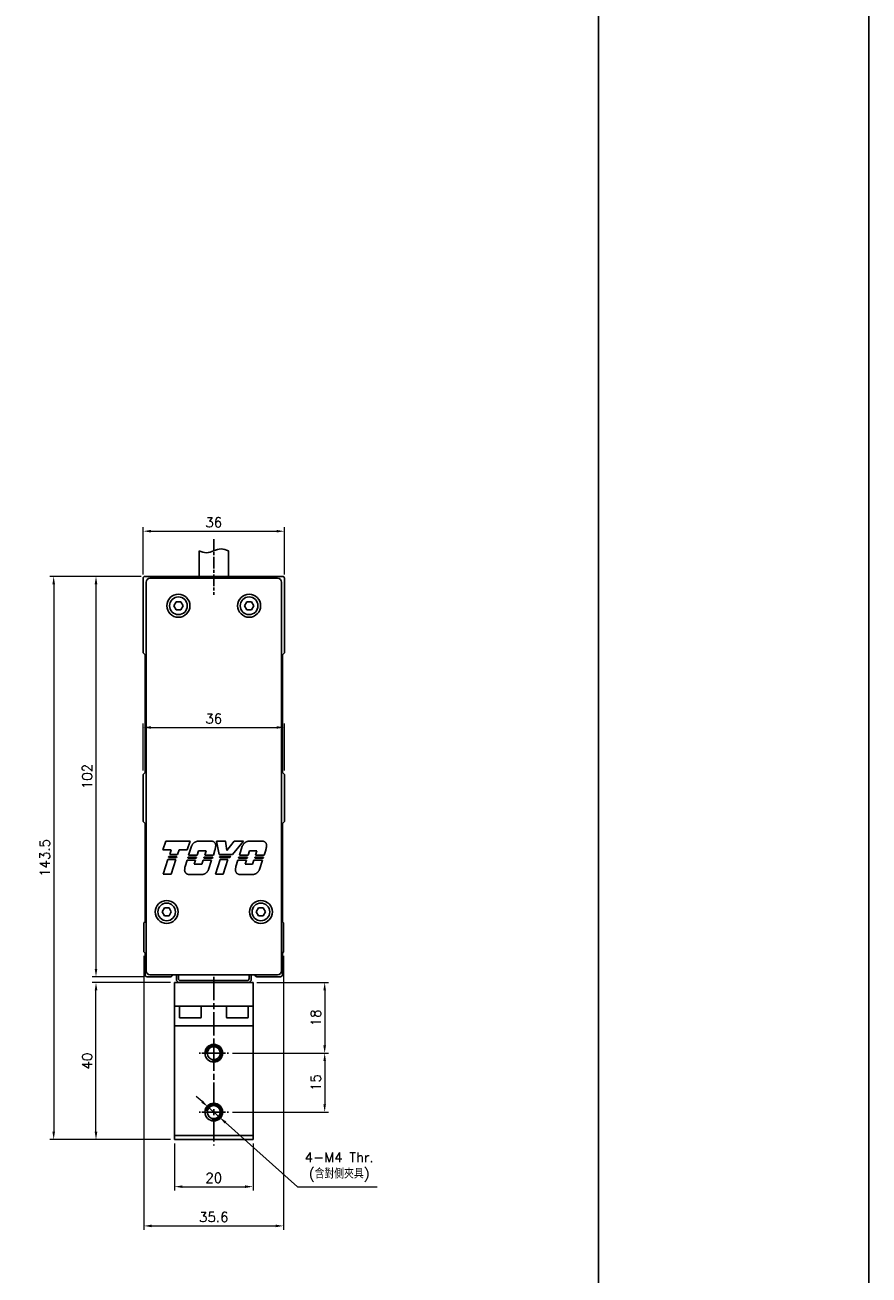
# Model space of a CAD drawing. Header units: millimetres. Extents: x 0 to 7391, y -1386 to 1500.
# Tile 76 of 127: x 5422 to 5637, y 154 to 472. Entities that reach past the tile are written whole.
import ezdxf

# ---------------------------------------------------------------- set-up
doc = ezdxf.new("R2010")
doc.units = ezdxf.units.MM
doc.header["$LTSCALE"] = 0.5
doc.linetypes.add('AM_ISO08W050', pattern=[18, 12, -1.5, 3, -1.5])
doc.linetypes.add('AM_ISO08W050x2', pattern=[9, 6, -0.75, 1.5, -0.75])
doc.layers.add('AM_5', color=3, linetype='Continuous', lineweight=25)
doc.layers.add('AM_7', color=4, linetype='AM_ISO08W050', lineweight=25)
doc.styles.add('尺寸標註', font='romans.shx', dxfattribs={"bigfont": 'CHINESET.SHX'})
doc.dimstyles.new('複本 CNS2-1$0', dxfattribs={"dimtxt": 2.5, "dimasz": 2, "dimexe": 1, "dimexo": 1, "dimgap": 1, "dimtad": 1, "dimdsep": 46, "dimtxsty": '尺寸標註', "dimcen": 0, "dimclrd": 2, "dimclre": 2, "dimclrt": 3, "dimadec": 0, "dimazin": 2, "dimtp": 0.1, "dimtm": 0.1, "dimtfac": 0.71, "dimtmove": 0, "dimatfit": 0, "dimfxl": 0, "dimlwd": 13, "dimlwe": 13, "dimarcsym": 0})
doc.dimstyles.new('複本 CNS2-1$3', dxfattribs={"dimtxt": 2.5, "dimasz": 2, "dimexe": 1, "dimexo": 1, "dimgap": 1, "dimtad": 1, "dimtoh": 1, "dimdsep": 46, "dimtxsty": '尺寸標註', "dimcen": 0, "dimclrd": 2, "dimclre": 2, "dimclrt": 3, "dimadec": 0, "dimazin": 2, "dimtp": 0.1, "dimtm": 0.1, "dimtfac": 0.71, "dimtmove": 0, "dimatfit": 0, "dimfxl": 0, "dimlwd": 13, "dimlwe": 13, "dimarcsym": 0})

# ---------------------------------------------------------------- blocks, each defined once
blk = doc.blocks.new('*D387')
at = {"layer": 'AM_5', "color": 2, "lineweight": 13}
for p, q in [((5452.4, 332.25), (5452.4, 344.25)), ((5488.4, 332.25), (5488.4, 344.25)), ((5454.4, 343.25), (5486.4, 343.25))]:
    blk.add_line(p, q, dxfattribs=at)
at = {"layer": 'AM_5', "color": 2}
for points in [[(5454.4, 343.58), (5454.4, 342.92), (5452.4, 343.25)], [(5486.4, 343.58), (5486.4, 342.92), (5488.4, 343.25)]]:
    blk.add_solid(points, dxfattribs=at)
at = {"layer": 'Defpoints', "color": 0}
for p in [(5488.4, 343.25), (5452.4, 331.25), (5488.4, 331.25)]:
    blk.add_point(p, dxfattribs=at)
at = {"layer": 'AM_5', "color": 3, "insert": (5470.4, 345.5), "char_height": 2.5, "attachment_point": 5, "style": '尺寸標註'}
blk.add_mtext('36', dxfattribs=at)
blk = doc.blocks.new('*D388')
at = {"layer": 'AM_5', "color": 2, "lineweight": 13}
for p, q in [((5452.4, 282.25), (5452.4, 294.25)), ((5454.4, 293.25), (5486.4, 293.25)), ((5488.4, 282.25), (5488.4, 294.25))]:
    blk.add_line(p, q, dxfattribs=at)
at = {"layer": 'AM_5', "color": 2}
for points in [[(5454.4, 293.58), (5454.4, 292.92), (5452.4, 293.25)], [(5486.4, 293.58), (5486.4, 292.92), (5488.4, 293.25)]]:
    blk.add_solid(points, dxfattribs=at)
at = {"layer": 'Defpoints', "color": 0}
for p in [(5488.4, 293.25), (5452.4, 281.25), (5488.4, 281.25)]:
    blk.add_point(p, dxfattribs=at)
at = {"layer": 'AM_5', "color": 3, "insert": (5470.4, 295.5), "char_height": 2.5, "attachment_point": 5, "style": '尺寸標註'}
blk.add_mtext('36', dxfattribs=at)
blk = doc.blocks.new('*D389')
at = {"layer": 'AM_5', "color": 2, "lineweight": 13}
for p, q in [((5451.9, 331.75), (5439.4, 331.75)), ((5440.4, 329.75), (5440.4, 231.75)), ((5452.4, 229.75), (5439.4, 229.75))]:
    blk.add_line(p, q, dxfattribs=at)
at = {"layer": 'AM_5', "color": 2}
for points in [[(5440.07, 329.75), (5440.74, 329.75), (5440.4, 331.75)], [(5440.07, 231.75), (5440.74, 231.75), (5440.4, 229.75)]]:
    blk.add_solid(points, dxfattribs=at)
at = {"layer": 'Defpoints', "color": 0}
for p in [(5452.9, 331.75), (5440.4, 229.75), (5453.4, 229.75)]:
    blk.add_point(p, dxfattribs=at)
at = {"layer": 'AM_5', "color": 3, "insert": (5438.15, 280.75), "char_height": 2.5, "attachment_point": 5, "rotation": 90, "style": '尺寸標註'}
blk.add_mtext('102', dxfattribs=at)
blk = doc.blocks.new('*D408')
at = {"layer": 'AM_5', "color": 2, "lineweight": 13}
for p, q in [((5460.4, 187.25), (5460.4, 175.25)), ((5480.4, 187.25), (5480.4, 175.25)), ((5462.4, 176.25), (5478.4, 176.25))]:
    blk.add_line(p, q, dxfattribs=at)
at = {"layer": 'AM_5', "color": 2}
for points in [[(5462.4, 176.58), (5462.4, 175.92), (5460.4, 176.25)], [(5478.4, 176.58), (5478.4, 175.92), (5480.4, 176.25)]]:
    blk.add_solid(points, dxfattribs=at)
at = {"layer": 'Defpoints', "color": 0}
for p in [(5460.4, 188.25), (5480.4, 188.25), (5480.4, 176.25)]:
    blk.add_point(p, dxfattribs=at)
at = {"layer": 'AM_5', "color": 3, "insert": (5470.4, 178.5), "char_height": 2.5, "attachment_point": 5, "style": '尺寸標註'}
blk.add_mtext('20', dxfattribs=at)
blk = doc.blocks.new('*D412')
at = {"layer": 'AM_5', "color": 2, "lineweight": 13}
for p, q in [((5452.6, 235.05), (5452.6, 165.25)), ((5488.2, 235.05), (5488.2, 165.25)), ((5454.6, 166.25), (5486.2, 166.25))]:
    blk.add_line(p, q, dxfattribs=at)
at = {"layer": 'AM_5', "color": 2}
for points in [[(5454.6, 166.58), (5454.6, 165.92), (5452.6, 166.25)], [(5486.2, 166.58), (5486.2, 165.92), (5488.2, 166.25)]]:
    blk.add_solid(points, dxfattribs=at)
at = {"layer": 'Defpoints', "color": 0}
for p in [(5452.6, 236.05), (5488.2, 236.05), (5488.2, 166.25)]:
    blk.add_point(p, dxfattribs=at)
at = {"layer": 'AM_5', "color": 3, "insert": (5470.4, 168.5), "char_height": 2.5, "attachment_point": 5, "style": '尺寸標註'}
blk.add_mtext('35.6', dxfattribs=at)
blk = doc.blocks.new('*D413')
at = {"layer": 'AM_5', "color": 2, "lineweight": 13}
for p, q in [((5451.9, 331.75), (5428.62, 331.75)), ((5429.62, 329.75), (5429.62, 190.25)), ((5459.4, 188.25), (5428.62, 188.25))]:
    blk.add_line(p, q, dxfattribs=at)
at = {"layer": 'AM_5', "color": 2}
for points in [[(5429.29, 329.75), (5429.95, 329.75), (5429.62, 331.75)], [(5429.29, 190.25), (5429.95, 190.25), (5429.62, 188.25)]]:
    blk.add_solid(points, dxfattribs=at)
at = {"layer": 'Defpoints', "color": 0}
for p in [(5452.9, 331.75), (5429.62, 188.25), (5460.4, 188.25)]:
    blk.add_point(p, dxfattribs=at)
at = {"layer": 'AM_5', "color": 3, "insert": (5427.37, 260), "char_height": 2.5, "attachment_point": 5, "rotation": 90, "style": '尺寸標註'}
blk.add_mtext('143.5', dxfattribs=at)
blk = doc.blocks.new('*D414')
at = {"layer": 'AM_5', "color": 2, "lineweight": 13}
for p, q in [((5459.4, 228.25), (5439.4, 228.25)), ((5440.4, 190.25), (5440.4, 226.25)), ((5459.4, 188.25), (5439.4, 188.25))]:
    blk.add_line(p, q, dxfattribs=at)
at = {"layer": 'AM_5', "color": 2}
for points in [[(5440.07, 226.25), (5440.74, 226.25), (5440.4, 228.25)], [(5440.07, 190.25), (5440.74, 190.25), (5440.4, 188.25)]]:
    blk.add_solid(points, dxfattribs=at)
at = {"layer": 'Defpoints', "color": 0}
for p in [(5440.4, 228.25), (5460.4, 228.25), (5460.4, 188.25)]:
    blk.add_point(p, dxfattribs=at)
at = {"layer": 'AM_5', "color": 3, "insert": (5438.15, 208.25), "char_height": 2.5, "attachment_point": 5, "rotation": 90, "style": '尺寸標註'}
blk.add_mtext('40', dxfattribs=at)
blk = doc.blocks.new('*D742')
at = {"layer": 'AM_5', "color": 2, "lineweight": 13}
for p, q in [((5481.4, 228.25), (5499.66, 228.25)), ((5498.66, 226.25), (5498.66, 212.25)), ((5475.15, 210.25), (5499.66, 210.25))]:
    blk.add_line(p, q, dxfattribs=at)
at = {"layer": 'AM_5', "color": 2}
for points in [[(5498.32, 226.25), (5498.99, 226.25), (5498.66, 228.25)], [(5498.32, 212.25), (5498.99, 212.25), (5498.66, 210.25)]]:
    blk.add_solid(points, dxfattribs=at)
at = {"layer": 'Defpoints', "color": 0}
for p in [(5480.4, 228.25), (5474.15, 210.25), (5498.66, 210.25)]:
    blk.add_point(p, dxfattribs=at)
at = {"layer": 'AM_5', "color": 3, "insert": (5496.41, 219.25), "char_height": 2.5, "attachment_point": 5, "rotation": 90, "style": '尺寸標註'}
blk.add_mtext('18', dxfattribs=at)
blk = doc.blocks.new('*D743')
at = {"layer": 'AM_5', "color": 2, "lineweight": 13}
for p, q in [((5475.15, 210.25), (5499.66, 210.25)), ((5498.66, 208.25), (5498.66, 197.25)), ((5475.15, 195.25), (5499.66, 195.25))]:
    blk.add_line(p, q, dxfattribs=at)
at = {"layer": 'AM_5', "color": 2}
for points in [[(5498.32, 208.25), (5498.99, 208.25), (5498.66, 210.25)], [(5498.32, 197.25), (5498.99, 197.25), (5498.66, 195.25)]]:
    blk.add_solid(points, dxfattribs=at)
at = {"layer": 'Defpoints', "color": 0}
for p in [(5474.15, 210.25), (5474.15, 195.25), (5498.66, 195.25)]:
    blk.add_point(p, dxfattribs=at)
at = {"layer": 'AM_5', "color": 3, "insert": (5496.41, 202.75), "char_height": 2.5, "attachment_point": 5, "rotation": 90, "style": '尺寸標註'}
blk.add_mtext('15', dxfattribs=at)
blk = doc.blocks.new('*D750')
at = {"layer": 'AM_5', "color": 2, "lineweight": 13}
for p, q in [((5467.42, 197.91), (5465.93, 199.24)), ((5468.91, 196.58), (5471.9, 193.92)), ((5473.39, 192.59), (5491.71, 176.25)), ((5491.71, 176.25), (5511.99, 176.25))]:
    blk.add_line(p, q, dxfattribs=at)
at = {"layer": 'AM_5', "color": 2}
for points in [[(5467.64, 198.16), (5467.2, 197.66), (5468.91, 196.58)], [(5473.61, 192.84), (5473.17, 192.34), (5471.9, 193.92)]]:
    blk.add_solid(points, dxfattribs=at)
at = {"layer": 'Defpoints', "color": 0}
for p in [(5468.91, 196.58), (5471.9, 193.92)]:
    blk.add_point(p, dxfattribs=at)
at = {"layer": 'AM_5', "color": 3, "insert": (5502.35, 181.24), "char_height": 2.5, "attachment_point": 5, "style": '尺寸標註'}
blk.add_mtext('4-M4 Thr.\\P(含對側夾具)', dxfattribs=at)

msp = doc.modelspace()

# ---------------------------------------------------------------- linework, layer by layer
at = {"color": 7, "linetype": 'Continuous', "lineweight": 25}
for p, q in [((5466.647, 338.25), (5466.647, 331.75)), ((5474.147, 331.75), (5474.147, 338.25)), ((5452.404, 331.251), (5452.404, 312.251)), ((5487.904, 331.751), (5452.904, 331.751)), ((5486.655, 331.251), (5454.152, 331.251)), ((5488.404, 312.251), (5488.404, 331.251)), ((5453.154, 330.252), (5453.154, 231.249)), ((5487.654, 231.249), (5487.654, 330.252)), ((5460.223, 324.251), (5460.813, 325.273)), ((5461.994, 325.273), (5460.813, 325.273)), ((5462.584, 324.251), (5461.994, 325.273)), ((5478.223, 324.251), (5478.813, 325.273)), ((5479.994, 325.273), (5478.813, 325.273)), ((5480.584, 324.251), (5479.994, 325.273)), ((5460.813, 323.228), (5460.223, 324.251)), ((5460.813, 323.228), (5461.994, 323.228)), ((5462.584, 324.251), (5461.994, 323.228)), ((5478.813, 323.228), (5478.223, 324.251)), ((5478.813, 323.228), (5479.994, 323.228)), ((5480.584, 324.251), (5479.994, 323.228)), ((5452.404, 312.251), (5452.904, 311.751)), ((5487.904, 311.751), (5488.404, 312.251)), ((5452.904, 311.751), (5452.904, 281.751)), ((5487.904, 281.751), (5487.904, 311.751)), ((5452.904, 281.751), (5452.404, 281.251)), ((5452.404, 281.251), (5452.404, 269.251)), ((5488.404, 281.251), (5487.904, 281.751)), ((5488.404, 269.251), (5488.404, 281.251)), ((5452.404, 269.251), (5452.904, 268.751)), ((5452.904, 268.751), (5452.904, 243.751)), ((5487.904, 268.751), (5488.404, 269.251)), ((5487.904, 243.751), (5487.904, 268.751)), ((5458.181, 264.283), (5457.457, 262.05)), ((5457.457, 262.05), (5459.547, 262.05)), ((5464.368, 264.283), (5458.181, 264.283)), ((5459.547, 262.05), (5459.174, 260.893)), ((5461.181, 260.893), (5461.554, 262.05)), ((5461.554, 262.05), (5463.644, 262.05)), ((5463.644, 262.05), (5464.368, 264.283)), ((5464.714, 262.963), (5463.995, 260.73)), ((5464.745, 263.047), (5464.714, 262.963)), ((5464.781, 263.131), (5464.745, 263.047)), ((5464.821, 263.214), (5464.781, 263.131)), ((5464.865, 263.295), (5464.821, 263.214)), ((5464.913, 263.375), (5464.865, 263.295)), ((5464.964, 263.453), (5464.913, 263.375)), ((5465.02, 263.528), (5464.964, 263.453)), ((5465.079, 263.601), (5465.02, 263.528)), ((5465.141, 263.671), (5465.079, 263.601)), ((5465.207, 263.737), (5465.141, 263.671)), ((5465.275, 263.8), (5465.207, 263.737)), ((5465.346, 263.86), (5465.275, 263.8)), ((5465.419, 263.916), (5465.346, 263.86)), ((5465.494, 263.968), (5465.419, 263.916)), ((5465.57, 264.016), (5465.494, 263.968)), ((5465.647, 264.06), (5465.57, 264.016)), ((5465.726, 264.101), (5465.647, 264.06)), ((5465.808, 264.138), (5465.726, 264.101)), ((5465.893, 264.172), (5465.808, 264.138)), ((5465.98, 264.202), (5465.893, 264.172)), ((5466.068, 264.229), (5465.98, 264.202)), ((5466.159, 264.251), (5466.068, 264.229)), ((5466.25, 264.269), (5466.159, 264.251)), ((5466.202, 260.73), (5466.539, 261.779)), ((5466.343, 264.283), (5466.25, 264.269)), ((5469.869, 264.283), (5466.343, 264.283)), ((5466.539, 261.779), (5468.428, 261.779)), ((5468.428, 261.779), (5468.09, 260.73)), ((5469.944, 264.277), (5469.869, 264.283)), ((5470.02, 264.266), (5469.944, 264.277)), ((5470.095, 264.249), (5470.02, 264.266)), ((5470.17, 264.226), (5470.095, 264.249)), ((5470.244, 264.198), (5470.17, 264.226)), ((5470.315, 264.165), (5470.244, 264.198)), ((5470.297, 260.73), (5470.701, 261.985)), ((5470.384, 264.126), (5470.315, 264.165)), ((5470.449, 264.083), (5470.384, 264.126)), ((5470.511, 264.036), (5470.449, 264.083)), ((5470.568, 263.985), (5470.511, 264.036)), ((5470.621, 263.932), (5470.568, 263.985)), ((5470.669, 263.875), (5470.621, 263.932)), ((5470.715, 263.813), (5470.669, 263.875)), ((5470.701, 261.985), (5470.712, 262.028)), ((5470.712, 262.028), (5470.722, 262.07)), ((5470.756, 263.748), (5470.715, 263.813)), ((5470.722, 262.07), (5470.733, 262.113)), ((5470.733, 262.113), (5470.743, 262.155)), ((5470.743, 262.155), (5470.753, 262.198)), ((5470.753, 262.198), (5470.762, 262.241)), ((5470.793, 263.679), (5470.756, 263.748)), ((5470.762, 262.241), (5470.771, 262.283)), ((5470.771, 262.283), (5470.78, 262.326)), ((5470.78, 262.326), (5470.789, 262.368)), ((5470.789, 262.368), (5470.798, 262.411)), ((5470.826, 263.608), (5470.793, 263.679)), ((5470.798, 262.411), (5470.806, 262.453)), ((5470.806, 262.453), (5470.814, 262.496)), ((5470.814, 262.496), (5470.822, 262.538)), ((5470.822, 262.538), (5470.829, 262.581)), ((5470.853, 263.534), (5470.826, 263.608)), ((5470.829, 262.581), (5470.836, 262.623)), ((5470.836, 262.623), (5470.843, 262.665)), ((5470.843, 262.665), (5470.85, 262.708)), ((5470.85, 262.708), (5470.856, 262.75)), ((5470.874, 263.458), (5470.853, 263.534)), ((5470.856, 262.75), (5470.862, 262.792)), ((5470.862, 262.792), (5470.868, 262.834)), ((5470.868, 262.834), (5470.874, 262.877)), ((5470.89, 263.381), (5470.874, 263.458)), ((5470.874, 262.877), (5470.879, 262.919)), ((5470.879, 262.919), (5470.884, 262.961)), ((5470.884, 262.961), (5470.889, 263.003)), ((5470.889, 263.003), (5470.9, 263.078)), ((5470.901, 263.305), (5470.89, 263.381)), ((5470.9, 263.078), (5470.905, 263.153)), ((5470.906, 263.228), (5470.901, 263.305)), ((5470.905, 263.153), (5470.906, 263.228)), ((5473.39, 264.283), (5471.14, 264.283)), ((5471.14, 264.283), (5471.774, 260.893)), ((5473.755, 261.892), (5473.39, 264.283)), ((5473.517, 264.204), (5473.404, 264.187)), ((5475.625, 264.283), (5473.755, 261.892)), ((5475.134, 260.893), (5477.938, 264.283)), ((5477.938, 264.283), (5475.625, 264.283)), ((5477.67, 262.963), (5476.952, 260.73)), ((5477.702, 263.047), (5477.67, 262.963)), ((5477.738, 263.131), (5477.702, 263.047)), ((5477.777, 263.214), (5477.738, 263.131)), ((5477.821, 263.295), (5477.777, 263.214)), ((5477.869, 263.375), (5477.821, 263.295)), ((5477.921, 263.453), (5477.869, 263.375)), ((5477.977, 263.528), (5477.921, 263.453)), ((5478.036, 263.601), (5477.977, 263.528)), ((5478.098, 263.671), (5478.036, 263.601)), ((5478.164, 263.737), (5478.098, 263.671)), ((5478.232, 263.8), (5478.164, 263.737)), ((5478.303, 263.86), (5478.232, 263.8)), ((5478.376, 263.916), (5478.303, 263.86)), ((5478.45, 263.968), (5478.376, 263.916)), ((5478.526, 264.016), (5478.45, 263.968)), ((5478.604, 264.06), (5478.526, 264.016)), ((5478.683, 264.101), (5478.604, 264.06)), ((5478.765, 264.138), (5478.683, 264.101)), ((5478.849, 264.172), (5478.765, 264.138)), ((5478.936, 264.202), (5478.849, 264.172)), ((5479.025, 264.229), (5478.936, 264.202)), ((5479.115, 264.251), (5479.025, 264.229)), ((5479.207, 264.269), (5479.115, 264.251)), ((5479.159, 260.73), (5479.496, 261.779)), ((5479.299, 264.283), (5479.207, 264.269)), ((5482.826, 264.283), (5479.299, 264.283)), ((5479.496, 261.779), (5481.384, 261.779)), ((5481.384, 261.779), (5481.047, 260.73)), ((5482.901, 264.277), (5482.826, 264.283)), ((5482.976, 264.266), (5482.901, 264.277)), ((5483.052, 264.249), (5482.976, 264.266)), ((5483.126, 264.226), (5483.052, 264.249)), ((5483.2, 264.198), (5483.126, 264.226)), ((5483.271, 264.165), (5483.2, 264.198)), ((5483.253, 260.73), (5483.657, 261.985)), ((5483.34, 264.126), (5483.271, 264.165)), ((5483.405, 264.083), (5483.34, 264.126)), ((5483.467, 264.036), (5483.405, 264.083)), ((5483.524, 263.986), (5483.467, 264.036)), ((5483.577, 263.932), (5483.524, 263.986)), ((5483.626, 263.875), (5483.577, 263.932)), ((5483.671, 263.814), (5483.626, 263.875)), ((5483.657, 261.985), (5483.668, 262.028)), ((5483.668, 262.028), (5483.679, 262.07)), ((5483.713, 263.748), (5483.671, 263.814)), ((5483.679, 262.07), (5483.689, 262.113)), ((5483.689, 262.113), (5483.699, 262.155)), ((5483.699, 262.155), (5483.709, 262.198)), ((5483.709, 262.198), (5483.719, 262.241)), ((5483.75, 263.68), (5483.713, 263.748)), ((5483.719, 262.241), (5483.728, 262.283)), ((5483.728, 262.283), (5483.737, 262.326)), ((5483.737, 262.326), (5483.746, 262.368)), ((5483.746, 262.368), (5483.754, 262.411)), ((5483.782, 263.608), (5483.75, 263.68)), ((5483.754, 262.411), (5483.763, 262.453)), ((5483.763, 262.453), (5483.771, 262.496)), ((5483.771, 262.496), (5483.778, 262.538)), ((5483.778, 262.538), (5483.786, 262.581)), ((5483.809, 263.534), (5483.782, 263.608)), ((5483.786, 262.581), (5483.793, 262.623)), ((5483.793, 262.623), (5483.8, 262.665)), ((5483.8, 262.665), (5483.806, 262.708)), ((5483.806, 262.708), (5483.813, 262.75)), ((5483.831, 263.458), (5483.809, 263.534)), ((5483.813, 262.75), (5483.819, 262.792)), ((5483.819, 262.792), (5483.825, 262.834)), ((5483.825, 262.834), (5483.83, 262.877)), ((5483.83, 262.877), (5483.836, 262.919)), ((5483.847, 263.382), (5483.831, 263.458)), ((5483.836, 262.919), (5483.841, 262.961)), ((5483.841, 262.961), (5483.846, 263.003)), ((5483.846, 263.003), (5483.857, 263.078)), ((5483.857, 263.305), (5483.847, 263.382)), ((5483.862, 263.228), (5483.857, 263.305)), ((5483.857, 263.078), (5483.862, 263.153)), ((5483.862, 263.153), (5483.862, 263.228)), ((5458.708, 259.579), (5457.513, 255.865)), ((5460.715, 259.579), (5458.708, 259.579)), ((5458.99, 260.382), (5458.904, 260.117)), ((5458.904, 260.117), (5460.906, 260.117)), ((5460.992, 260.382), (5458.99, 260.382)), ((5459.174, 260.893), (5461.181, 260.893)), ((5459.52, 255.865), (5460.715, 259.579)), ((5460.906, 260.117), (5460.992, 260.382)), ((5463.6, 259.417), (5463.079, 257.796)), ((5465.775, 259.417), (5463.6, 259.417)), ((5463.861, 260.22), (5463.774, 259.954)), ((5463.774, 259.954), (5465.95, 259.954)), ((5466.036, 260.22), (5463.861, 260.22)), ((5463.995, 260.73), (5466.202, 260.73)), ((5465.438, 258.378), (5465.775, 259.417)), ((5467.327, 258.378), (5465.438, 258.378)), ((5465.95, 259.954), (5466.036, 260.22)), ((5466.439, 261.14), (5466.318, 261.091)), ((5467.664, 259.417), (5467.327, 258.378)), ((5469.839, 259.417), (5467.664, 259.417)), ((5467.956, 260.22), (5467.869, 259.954)), ((5467.869, 259.954), (5470.045, 259.954)), ((5470.131, 260.22), (5467.956, 260.22)), ((5468.09, 260.73), (5470.297, 260.73)), ((5469.078, 257.052), (5469.839, 259.417)), ((5470.045, 259.954), (5470.131, 260.22)), ((5472.018, 259.579), (5470.823, 255.865)), ((5471.774, 260.893), (5475.134, 260.893)), ((5471.868, 260.382), (5471.923, 260.117)), ((5474.724, 260.382), (5471.868, 260.382)), ((5471.923, 260.117), (5474.505, 260.117)), ((5474.025, 259.579), (5472.018, 259.579)), ((5472.83, 255.865), (5474.025, 259.579)), ((5474.505, 260.117), (5474.724, 260.382)), ((5476.557, 259.417), (5476.035, 257.796)), ((5478.732, 259.417), (5476.557, 259.417)), ((5476.817, 260.22), (5476.731, 259.954)), ((5476.731, 259.954), (5478.906, 259.954)), ((5478.993, 260.22), (5476.817, 260.22)), ((5476.952, 260.73), (5479.159, 260.73)), ((5478.395, 258.378), (5478.732, 259.417)), ((5480.283, 258.378), (5478.395, 258.378)), ((5478.906, 259.954), (5478.993, 260.22)), ((5480.62, 259.417), (5480.283, 258.378)), ((5482.796, 259.417), (5480.62, 259.417)), ((5480.912, 260.22), (5480.826, 259.954)), ((5480.826, 259.954), (5483.001, 259.954)), ((5483.087, 260.22), (5480.912, 260.22)), ((5481.047, 260.73), (5483.253, 260.73)), ((5482.035, 257.052), (5482.796, 259.417)), ((5483.001, 259.954), (5483.087, 260.22)), ((5457.513, 255.865), (5459.52, 255.865)), ((5462.985, 256.951), (5462.983, 256.876)), ((5462.983, 256.876), (5462.987, 256.801)), ((5462.992, 257.027), (5462.985, 256.951)), ((5462.987, 256.801), (5462.996, 256.725)), ((5462.994, 257.059), (5462.992, 257.027)), ((5462.996, 257.09), (5462.994, 257.059)), ((5462.998, 257.122), (5462.996, 257.09)), ((5462.996, 256.725), (5463.01, 256.649)), ((5463, 257.154), (5462.998, 257.122)), ((5463.003, 257.186), (5463, 257.154)), ((5463.005, 257.218), (5463.003, 257.186)), ((5463.008, 257.25), (5463.005, 257.218)), ((5463.011, 257.282), (5463.008, 257.25)), ((5463.01, 256.649), (5463.03, 256.573)), ((5463.014, 257.314), (5463.011, 257.282)), ((5463.018, 257.346), (5463.014, 257.314)), ((5463.021, 257.378), (5463.018, 257.346)), ((5463.025, 257.41), (5463.021, 257.378)), ((5463.028, 257.442), (5463.025, 257.41)), ((5463.032, 257.474), (5463.028, 257.442)), ((5463.03, 256.573), (5463.056, 256.498)), ((5463.036, 257.506), (5463.032, 257.474)), ((5463.04, 257.538), (5463.036, 257.506)), ((5463.044, 257.571), (5463.04, 257.538)), ((5463.049, 257.603), (5463.044, 257.571)), ((5463.053, 257.635), (5463.049, 257.603)), ((5463.058, 257.667), (5463.053, 257.635)), ((5463.056, 256.498), (5463.086, 256.426)), ((5463.063, 257.7), (5463.058, 257.667)), ((5463.068, 257.732), (5463.063, 257.7)), ((5463.073, 257.764), (5463.068, 257.732)), ((5463.079, 257.796), (5463.073, 257.764)), ((5463.086, 256.426), (5463.123, 256.356)), ((5463.123, 256.356), (5463.163, 256.29)), ((5463.163, 256.29), (5463.208, 256.226)), ((5463.208, 256.226), (5463.257, 256.167)), ((5463.257, 256.167), (5463.309, 256.113)), ((5463.309, 256.113), (5463.364, 256.062)), ((5463.364, 256.062), (5463.424, 256.015)), ((5463.424, 256.015), (5463.488, 255.971)), ((5463.488, 255.971), (5463.555, 255.931)), ((5463.555, 255.931), (5463.626, 255.897)), ((5463.626, 255.897), (5463.699, 255.867)), ((5463.699, 255.867), (5463.774, 255.843)), ((5463.774, 255.843), (5463.85, 255.824)), ((5463.85, 255.824), (5463.926, 255.811)), ((5463.926, 255.811), (5464.002, 255.804)), ((5464.002, 255.804), (5464.077, 255.801)), ((5464.077, 255.801), (5467.603, 255.801)), ((5467.603, 255.801), (5467.686, 255.82)), ((5467.686, 255.82), (5467.768, 255.841)), ((5467.768, 255.841), (5467.848, 255.866)), ((5467.848, 255.866), (5467.926, 255.894)), ((5467.926, 255.894), (5468.002, 255.925)), ((5468.002, 255.925), (5468.076, 255.959)), ((5468.076, 255.959), (5468.149, 255.996)), ((5468.149, 255.996), (5468.222, 256.036)), ((5468.222, 256.036), (5468.293, 256.08)), ((5468.293, 256.08), (5468.363, 256.127)), ((5468.363, 256.127), (5468.431, 256.178)), ((5468.431, 256.178), (5468.498, 256.231)), ((5468.498, 256.231), (5468.562, 256.288)), ((5468.562, 256.288), (5468.624, 256.347)), ((5468.624, 256.347), (5468.684, 256.409)), ((5468.684, 256.409), (5468.74, 256.474)), ((5468.74, 256.474), (5468.794, 256.541)), ((5468.794, 256.541), (5468.844, 256.61)), ((5468.844, 256.61), (5468.892, 256.681)), ((5468.892, 256.681), (5468.936, 256.753)), ((5468.936, 256.753), (5468.977, 256.827)), ((5468.977, 256.827), (5469.014, 256.901)), ((5469.014, 256.901), (5469.048, 256.976)), ((5469.048, 256.976), (5469.078, 257.052)), ((5470.823, 255.865), (5472.83, 255.865)), ((5475.941, 256.951), (5475.94, 256.876)), ((5475.94, 256.876), (5475.943, 256.801)), ((5475.948, 257.027), (5475.941, 256.951)), ((5475.943, 256.801), (5475.952, 256.725)), ((5475.95, 257.059), (5475.948, 257.027)), ((5475.952, 257.09), (5475.95, 257.059)), ((5475.955, 257.122), (5475.952, 257.09)), ((5475.952, 256.725), (5475.967, 256.649)), ((5475.957, 257.154), (5475.955, 257.122)), ((5475.959, 257.186), (5475.957, 257.154)), ((5475.962, 257.218), (5475.959, 257.186)), ((5475.965, 257.25), (5475.962, 257.218)), ((5475.968, 257.282), (5475.965, 257.25)), ((5475.967, 256.649), (5475.987, 256.573)), ((5475.971, 257.314), (5475.968, 257.282)), ((5475.974, 257.346), (5475.971, 257.314)), ((5475.978, 257.378), (5475.974, 257.346)), ((5475.981, 257.41), (5475.978, 257.378)), ((5475.985, 257.442), (5475.981, 257.41)), ((5475.989, 257.474), (5475.985, 257.442)), ((5475.987, 256.573), (5476.012, 256.498)), ((5475.993, 257.506), (5475.989, 257.474)), ((5475.997, 257.538), (5475.993, 257.506)), ((5476.001, 257.571), (5475.997, 257.538)), ((5476.006, 257.603), (5476.001, 257.571)), ((5476.01, 257.635), (5476.006, 257.603)), ((5476.015, 257.667), (5476.01, 257.635)), ((5476.012, 256.498), (5476.043, 256.426)), ((5476.02, 257.7), (5476.015, 257.667)), ((5476.025, 257.732), (5476.02, 257.7)), ((5476.03, 257.764), (5476.025, 257.732)), ((5476.035, 257.796), (5476.03, 257.764)), ((5476.043, 256.426), (5476.079, 256.356)), ((5476.079, 256.356), (5476.12, 256.29)), ((5476.12, 256.29), (5476.165, 256.226)), ((5476.165, 256.226), (5476.214, 256.167)), ((5476.214, 256.167), (5476.265, 256.113)), ((5476.265, 256.113), (5476.321, 256.062)), ((5476.321, 256.062), (5476.381, 256.015)), ((5476.381, 256.015), (5476.444, 255.971)), ((5476.444, 255.971), (5476.512, 255.931)), ((5476.512, 255.931), (5476.582, 255.897)), ((5476.582, 255.897), (5476.655, 255.867)), ((5476.655, 255.867), (5476.73, 255.843)), ((5476.73, 255.843), (5476.806, 255.824)), ((5476.806, 255.824), (5476.883, 255.811)), ((5476.883, 255.811), (5476.959, 255.804)), ((5476.959, 255.804), (5477.034, 255.801)), ((5477.034, 255.801), (5480.56, 255.801)), ((5480.56, 255.801), (5480.643, 255.82)), ((5480.643, 255.82), (5480.725, 255.841)), ((5480.725, 255.841), (5480.805, 255.866)), ((5480.805, 255.866), (5480.883, 255.894)), ((5480.883, 255.894), (5480.959, 255.925)), ((5480.959, 255.925), (5481.033, 255.958)), ((5481.033, 255.958), (5481.106, 255.996)), ((5481.106, 255.996), (5481.178, 256.036)), ((5481.178, 256.036), (5481.249, 256.08)), ((5481.249, 256.08), (5481.319, 256.127)), ((5481.319, 256.127), (5481.388, 256.178)), ((5481.388, 256.178), (5481.454, 256.231)), ((5481.454, 256.231), (5481.519, 256.288)), ((5481.519, 256.288), (5481.581, 256.347)), ((5481.581, 256.347), (5481.64, 256.409)), ((5481.64, 256.409), (5481.697, 256.474)), ((5481.697, 256.474), (5481.75, 256.541)), ((5481.75, 256.541), (5481.801, 256.61)), ((5481.801, 256.61), (5481.848, 256.68)), ((5481.848, 256.68), (5481.892, 256.753)), ((5481.892, 256.753), (5481.933, 256.826)), ((5481.933, 256.826), (5481.971, 256.901)), ((5481.971, 256.901), (5482.005, 256.976)), ((5482.005, 256.976), (5482.035, 257.052)), ((5457.231, 246.251), (5457.821, 247.273)), ((5457.231, 246.251), (5457.821, 245.228)), ((5459.002, 247.273), (5457.821, 247.273)), ((5457.821, 245.228), (5459.002, 245.228)), ((5459.002, 247.273), (5459.592, 246.251)), ((5459.592, 246.251), (5459.002, 245.228)), ((5481.231, 246.251), (5481.821, 247.273)), ((5481.821, 245.228), (5481.231, 246.251)), ((5483.002, 247.273), (5481.821, 247.273)), ((5481.821, 245.228), (5483.002, 245.228)), ((5483.592, 246.251), (5483.002, 247.273)), ((5483.592, 246.251), (5483.002, 245.228)), ((5452.904, 243.751), (5452.604, 243.451)), ((5452.604, 243.451), (5452.604, 236.051)), ((5488.204, 243.451), (5487.904, 243.751)), ((5488.204, 236.051), (5488.204, 243.451)), ((5452.604, 236.051), (5452.904, 235.751)), ((5452.904, 235.751), (5452.904, 230.251)), ((5487.904, 235.751), (5488.204, 236.051)), ((5487.904, 230.251), (5487.904, 235.751)), ((5453.404, 229.751), (5459.404, 229.751)), ((5454.152, 230.251), (5486.655, 230.251)), ((5460.904, 228.751), (5460.904, 230.251)), ((5461.404, 230.251), (5461.404, 229.251)), ((5479.404, 229.251), (5479.404, 230.251)), ((5479.904, 230.251), (5479.904, 228.751)), ((5481.404, 229.751), (5487.404, 229.751)), ((5460.404, 228.251), (5480.404, 228.251)), ((5460.404, 227.251), (5460.404, 228.251)), ((5460.404, 223.251), (5460.404, 227.251)), ((5461.404, 228.251), (5460.904, 228.751)), ((5461.904, 228.751), (5478.904, 228.751)), ((5479.404, 228.251), (5479.904, 228.751)), ((5480.404, 228.251), (5480.404, 227.251)), ((5480.404, 223.251), (5480.404, 227.251)), ((5460.404, 222.251), (5460.404, 223.251)), ((5480.404, 223.251), (5480.404, 222.251)), ((5480.404, 222.251), (5460.404, 222.251)), ((5460.404, 217.251), (5460.404, 222.251)), ((5461.654, 222.251), (5461.654, 219.401)), ((5467.154, 219.401), (5467.154, 222.251)), ((5473.654, 222.251), (5473.654, 219.401)), ((5479.154, 219.401), (5479.154, 222.251)), ((5480.404, 222.251), (5480.404, 217.251)), ((5480.404, 217.251), (5460.404, 217.251)), ((5460.404, 189.251), (5460.404, 217.251)), ((5467.004, 219.251), (5461.804, 219.251)), ((5479.004, 219.251), (5473.804, 219.251)), ((5480.404, 189.251), (5480.404, 217.251)), ((5460.404, 188.251), (5460.404, 189.251)), ((5460.404, 189.251), (5480.404, 189.251)), ((5480.404, 188.251), (5460.404, 188.251)), ((5480.404, 189.251), (5480.404, 188.251))]:
    msp.add_line(p, q, dxfattribs=at)
at = {"color": 1}
msp.add_lwpolyline([(5050.843, 1359.753), (5637.329, 1359.753), (5637.329, -881.084), (5050.843, -881.084)], close=True, dxfattribs=at)
msp.add_lwpolyline([(5089.468, 582.022), (5568.453, 582.022), (5568.453, -82.854), (5089.468, -82.854)], close=True)
at = {"color": 7, "linetype": 'Continuous', "lineweight": 25, "flags": 128}
msp.add_lwpolyline([(5473.404, 263.671), (5473.408, 263.672), (5473.482, 263.684)], dxfattribs=at)
at = {"color": 7, "linetype": 'Continuous', "lineweight": 25}
for centre, radius in [((5461.397, 324.25), 2.932), ((5461.404, 324.251), 2.25), ((5479.417, 324.25), 2.932), ((5479.404, 324.251), 2.25), ((5458.396, 246.25), 2.909), ((5458.404, 246.251), 2.25), ((5482.418, 246.25), 2.909), ((5482.404, 246.251), 2.25)]:
    msp.add_circle(centre, radius, dxfattribs=at)
at = {"color": 7}
for centre, radius in [((5470.404, 210.251), 2.25), ((5470.404, 210.251), 1.65), ((5470.404, 195.251), 2.25), ((5470.404, 195.251), 1.65)]:
    msp.add_circle(centre, radius, dxfattribs=at)
at = {"color": 7, "linetype": 'Continuous', "lineweight": 25}
for centre, radius, start, end in [((5452.904, 331.251), 0.5, 90, 180), ((5487.904, 331.251), 0.5, 0, 90), ((5453.404, 230.251), 0.5, 180, 270), ((5459.404, 230.251), 0.5, 270, 0), ((5481.404, 230.251), 0.5, 180, 270), ((5487.404, 230.251), 0.5, 270, 0), ((5461.904, 229.251), 0.5, 180, 270), ((5478.904, 229.251), 0.5, 270, 0), ((5461.804, 219.401), 0.15, 180, 270), ((5467.004, 219.401), 0.15, 270, 0), ((5473.804, 219.401), 0.15, 180, 270), ((5479.004, 219.401), 0.15, 270, 0)]:
    msp.add_arc(centre, radius, start, end, dxfattribs=at)
at = {"color": 3, "linetype": 'Continuous', "lineweight": 25}
for centre in [(5470.404, 210.251), (5470.404, 195.251)]:
    msp.add_arc(centre, 2, 256.41264, 171.49741, dxfattribs=at)
at = {"color": 7, "linetype": 'Continuous', "lineweight": 25}
for centre, major_axis in [((5454.155, 330.249), (-0.709, 0.709)), ((5486.652, 330.249), (0.709, 0.709)), ((5454.155, 231.252), (-0.709, -0.709)), ((5486.652, 231.252), (0.709, -0.709))]:
    msp.add_ellipse(centre, major_axis=major_axis, ratio=0.9972647, start_param=5.4991567, end_param=7.0672139, dxfattribs=at)
msp.add_spline([(5466.647, 338.25), (5468.522, 337.75), (5472.272, 338.75), (5474.147, 338.25)], degree=3)
at = {"layer": 'AM_7', "linetype": 'AM_ISO08W050x2'}
for p, q in [((5470.385, 341.251), (5470.385, 327.066)), ((5470.404, 210.251), (5466.654, 210.251)), ((5470.404, 210.251), (5474.154, 210.251)), ((5470.404, 195.251), (5466.654, 195.251)), ((5470.404, 195.251), (5474.154, 195.251))]:
    msp.add_line(p, q, dxfattribs=at)
at = {"layer": 'AM_7'}
msp.add_line((5470.404, 229.751), (5470.404, 186.751), dxfattribs=at)

# ---------------------------------------------------------------- dimensions: what is measured, and where the dimension line sits
at = {"layer": 'AM_5'}
for p1, p2, picture, middle in [((5452.404, 331.251), (5488.404, 331.251), '*D387', (5470.404, 345.501)), ((5452.404, 281.251), (5488.404, 281.251), '*D388', (5470.404, 295.501))]:
    dim = msp.add_aligned_dim(p1=p1, p2=p2, distance=12, dimstyle='複本 CNS2-1$0', dxfattribs=at)
    dim.commit()
    dim.dimension.update_dxf_attribs({"geometry": picture, "text_midpoint": middle})
for base, p1, p2, picture, middle in [((5429.619, 188.251), (5452.904, 331.751), (5460.404, 188.251), '*D413', (5427.369, 260.001)), ((5440.404, 228.251), (5460.404, 188.251), (5460.404, 228.251), '*D414', (5438.154, 208.251)), ((5498.655, 210.251), (5480.404, 228.251), (5474.154, 210.251), '*D742', (5496.405, 219.251))]:
    dim = msp.add_linear_dim(base=base, p1=p1, p2=p2, angle=90, dimstyle='複本 CNS2-1$0', override={"dimpost": ''}, dxfattribs=at)
    dim.commit()
    dim.dimension.update_dxf_attribs({"geometry": picture, "text_midpoint": middle})
for base, p1, p2, picture, middle in [((5440.404, 229.751), (5452.904, 331.751), (5453.404, 229.751), '*D389', (5438.154, 280.751)), ((5498.655, 195.251), (5474.154, 210.251), (5474.154, 195.251), '*D743', (5496.405, 202.751))]:
    dim = msp.add_linear_dim(base=base, p1=p1, p2=p2, angle=90, dimstyle='複本 CNS2-1$0', dxfattribs=at)
    dim.commit()
    dim.dimension.update_dxf_attribs({"geometry": picture, "text_midpoint": middle})
for base, p1, p2, picture, middle in [((5488.204, 166.251), (5452.604, 236.051), (5488.204, 236.051), '*D412', (5470.404, 168.501)), ((5480.404, 176.251), (5460.404, 188.251), (5480.404, 188.251), '*D408', (5470.404, 178.501))]:
    dim = msp.add_linear_dim(base=base, p1=p1, p2=p2, dimstyle='複本 CNS2-1$0', override={"dimpost": ''}, dxfattribs=at)
    dim.commit()
    dim.dimension.update_dxf_attribs({"geometry": picture, "text_midpoint": middle})
dim = msp.add_diameter_dim_2p(p1=(5468.911, 196.582), p2=(5471.896, 193.92), text='4-M4 Thr.^J(含對側夾具)', dimstyle='複本 CNS2-1$3', dxfattribs=at)
dim.commit()
dim.dimension.update_dxf_attribs({"geometry": '*D750', "text_midpoint": (5502.35, 176.251), "dimtype": 163})

doc.saveas('drawing.dxf')
